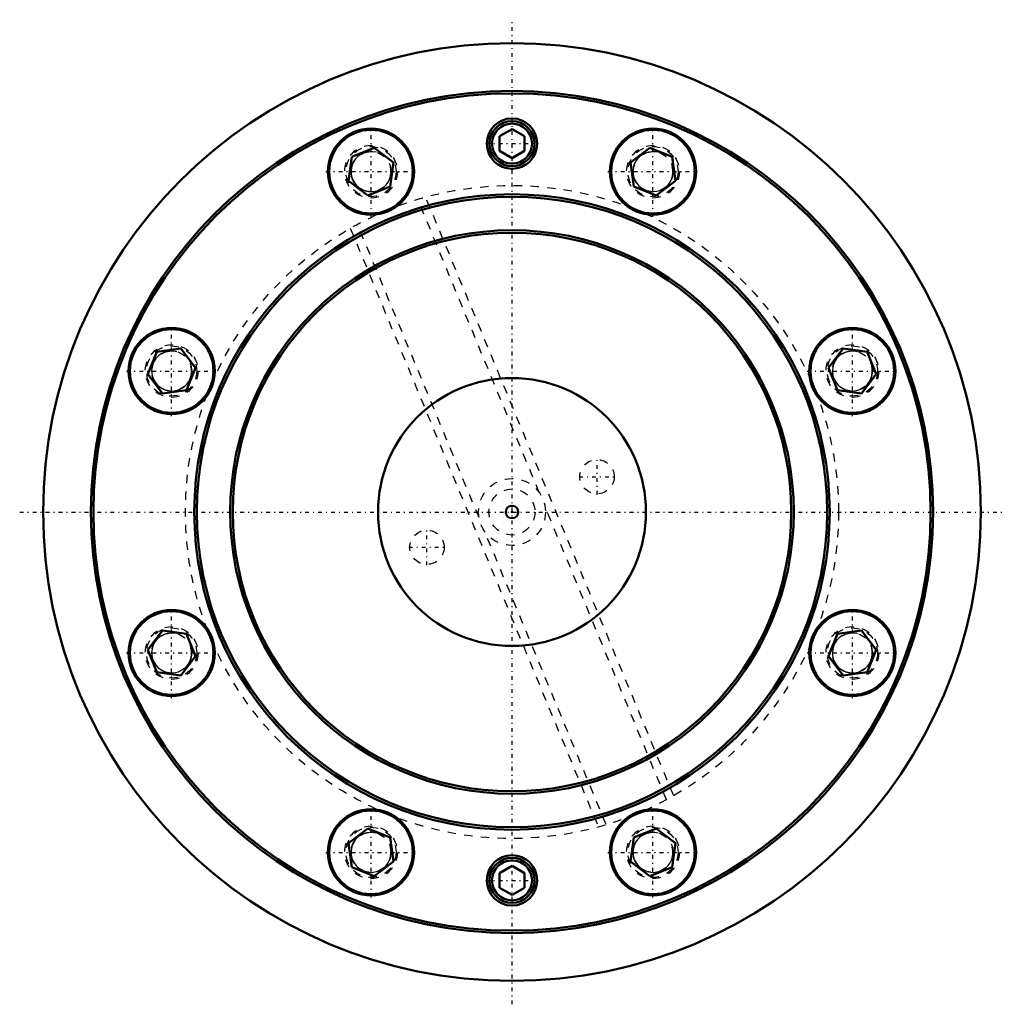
# Model space of a CAD drawing. Header units: millimetres. Extents: x -59 to 59, y -59 to 59.
import ezdxf

# ---------------------------------------------------------------- set-up
doc = ezdxf.new("R2010")
doc.units = ezdxf.units.MM
doc.linetypes.add('Center', pattern=[1.5, 0.45, -0.5, 0.05, -0.5])
doc.linetypes.add('Dashed', pattern=[2, 1, -1])
for name, color, linetype, lineweight in [('2d ConnectionPoints', 7, 'Continuous', 50), ('AM_0', 7, 'Continuous', 50), ('AM_5', 3, 'Continuous', 25), ('AM_7', 7, 'Center', 25), ('AM_9', 6, 'Dashed', 25)]:
    doc.layers.add(name, color=color, linetype=linetype, lineweight=lineweight)

msp = doc.modelspace()

# ---------------------------------------------------------------- linework, layer by layer
at = {"layer": '2d ConnectionPoints'}
msp.add_point((0, 0), dxfattribs=at)
at = {"layer": 'AM_0'}
for p, q in [((0, 45.73), (-1.5, 44.87)), ((-1.5, 44.87), (-1.5, 43.13)), ((1.5, 44.87), (0, 45.73)), ((1.5, 43.13), (1.5, 44.87)), ((-19.13, 42.41), (-16.46, 43.51)), ((-14.17, 41.76), (-16.46, 43.51)), ((16.46, 43.51), (14.17, 41.76)), ((16.46, 43.51), (19.13, 42.41)), ((-19.13, 42.41), (-19.51, 39.55)), ((-1.5, 43.13), (0, 42.27)), ((0, 42.27), (1.5, 43.13)), ((19.51, 39.55), (19.13, 42.41)), ((-14.55, 38.89), (-14.17, 41.76)), ((14.17, 41.76), (14.55, 38.89)), ((-19.51, 39.55), (-17.21, 37.79)), ((-17.21, 37.79), (-14.55, 38.89)), ((14.55, 38.89), (17.21, 37.79)), ((17.21, 37.79), (19.51, 39.55)), ((-43.51, 16.46), (-42.41, 19.13)), ((-39.55, 19.51), (-42.41, 19.13)), ((-37.79, 17.21), (-39.55, 19.51)), ((39.55, 19.51), (37.79, 17.21)), ((42.41, 19.13), (39.55, 19.51)), ((42.41, 19.13), (43.51, 16.46)), ((-38.89, 14.55), (-37.79, 17.21)), ((37.79, 17.21), (38.89, 14.55)), ((-43.51, 16.46), (-41.76, 14.17)), ((41.76, 14.17), (43.51, 16.46)), ((-41.76, 14.17), (-38.89, 14.55)), ((38.89, 14.55), (41.76, 14.17)), ((-41.76, -14.17), (-43.51, -16.46)), ((-38.89, -14.55), (-41.76, -14.17)), ((-38.89, -14.55), (-37.79, -17.21)), ((37.79, -17.21), (38.89, -14.55)), ((41.76, -14.17), (38.89, -14.55)), ((43.51, -16.46), (41.76, -14.17)), ((-43.51, -16.46), (-42.41, -19.13)), ((42.41, -19.13), (43.51, -16.46)), ((-39.55, -19.51), (-37.79, -17.21)), ((37.79, -17.21), (39.55, -19.51)), ((-42.41, -19.13), (-39.55, -19.51)), ((39.55, -19.51), (42.41, -19.13)), ((-17.21, -37.79), (-19.51, -39.55)), ((-17.21, -37.79), (-14.55, -38.89)), ((14.55, -38.89), (17.21, -37.79)), ((19.51, -39.55), (17.21, -37.79)), ((-19.51, -39.55), (-19.13, -42.41)), ((-14.17, -41.76), (-14.55, -38.89)), ((14.55, -38.89), (14.17, -41.76)), ((19.13, -42.41), (19.51, -39.55)), ((-16.46, -43.51), (-14.17, -41.76)), ((0, -42.27), (-1.5, -43.13)), ((1.5, -43.13), (0, -42.27)), ((14.17, -41.76), (16.46, -43.51)), ((-19.13, -42.41), (-16.46, -43.51)), ((-1.5, -43.13), (-1.5, -44.87)), ((1.5, -44.87), (1.5, -43.13)), ((16.46, -43.51), (19.13, -42.41)), ((-1.5, -44.87), (0, -45.73)), ((0, -45.73), (1.5, -44.87))]:
    msp.add_line(p, q, dxfattribs=at)
for centre, radius in [((0, 0), 56), ((0, 0), 50.3), ((0, 0), 50), ((0, 44), 3), ((0, 44), 2.69), ((0, 44), 2.39), ((-16.84, 40.65), 5.15), ((-16.84, 40.65), 5), ((16.84, 40.65), 5.15), ((16.84, 40.65), 5), ((0, 0), 37.95), ((0, 0), 37.65), ((0, 0), 33.65), ((0, 0), 33.35), ((-40.65, 16.84), 5.15), ((-40.65, 16.84), 5), ((40.65, 16.84), 5.15), ((40.65, 16.84), 5), ((0, 0), 16), ((0, 0), 0.75), ((-40.65, -16.84), 5.15), ((40.65, -16.84), 5.15), ((-40.65, -16.84), 5), ((40.65, -16.84), 5), ((-16.84, -40.65), 5.15), ((-16.84, -40.65), 5), ((16.84, -40.65), 5.15), ((16.84, -40.65), 5), ((0, -44), 3), ((0, -44), 2.69), ((0, -44), 2.39)]:
    msp.add_circle(centre, radius, dxfattribs=at)
at = {"layer": 'AM_5'}
for centre in [(-16.84, 40.65), (16.84, 40.65), (-40.65, 16.84), (40.65, 16.84), (-40.65, -16.84), (40.65, -16.84), (-16.84, -40.65), (16.84, -40.65)]:
    msp.add_arc(centre, 2.39, 75, 15, dxfattribs=at)
at = {"layer": 'AM_7'}
for p, q in [((0, -58.8), (0, 58.8)), ((-16.84, 35.24), (-16.84, 46.06)), ((16.84, 35.24), (16.84, 46.06)), ((-3.15, 44), (3.15, 44)), ((-22.25, 40.65), (-11.43, 40.65)), ((11.43, 40.65), (22.25, 40.65)), ((-40.65, 11.43), (-40.65, 22.25)), ((40.65, 11.43), (40.65, 22.25)), ((-46.06, 16.84), (-35.24, 16.84)), ((35.24, 16.84), (46.06, 16.84)), ((10.16, 2.06), (10.16, 6.36)), ((8.01, 4.21), (12.32, 4.21)), ((-58.8, 0), (58.8, 0)), ((-10.16, -6.36), (-10.16, -2.06)), ((-12.32, -4.21), (-8.01, -4.21)), ((-40.65, -22.25), (-40.65, -11.43)), ((40.65, -22.25), (40.65, -11.43)), ((-46.06, -16.84), (-35.24, -16.84)), ((35.24, -16.84), (46.06, -16.84)), ((-16.84, -46.06), (-16.84, -35.24)), ((16.84, -46.06), (16.84, -35.24)), ((-22.25, -40.65), (-11.43, -40.65)), ((11.43, -40.65), (22.25, -40.65)), ((-3.15, -44), (3.15, -44))]:
    msp.add_line(p, q, dxfattribs=at)
at = {"layer": 'AM_9'}
for p, q in [((3.26, 2.31), (-11.25, 37.34)), ((19.31, -33.89), (-10.31, 37.61)), ((-3.94, -0.67), (-18.45, 34.36)), ((-19.31, 33.89), (10.31, -37.61)), ((18.45, -34.36), (3.94, 0.67)), ((11.25, -37.34), (-3.26, -2.31))]:
    msp.add_line(p, q, dxfattribs=at)
for centre, radius in [((-16.84, 40.65), 3.15), ((-16.84, 40.65), 3), ((16.84, 40.65), 3.15), ((16.84, 40.65), 3), ((-16.84, 40.65), 2.39), ((16.84, 40.65), 2.39), ((0, 0), 39), ((-40.65, 16.84), 3.15), ((-40.65, 16.84), 3), ((-40.65, 16.84), 2.39), ((40.65, 16.84), 3.15), ((40.65, 16.84), 3), ((40.65, 16.84), 2.39), ((10.16, 4.21), 2.05), ((0, 0), 4), ((0, 0), 2.75), ((-10.16, -4.21), 2.05), ((-40.65, -16.84), 3.15), ((-40.65, -16.84), 3), ((40.65, -16.84), 3.15), ((40.65, -16.84), 3), ((-40.65, -16.84), 2.39), ((40.65, -16.84), 2.39), ((-16.84, -40.65), 3.15), ((16.84, -40.65), 3.15), ((-16.84, -40.65), 3), ((-16.84, -40.65), 2.39), ((16.84, -40.65), 3), ((16.84, -40.65), 2.39)]:
    msp.add_circle(centre, radius, dxfattribs=at)

doc.saveas('drawing.dxf')
